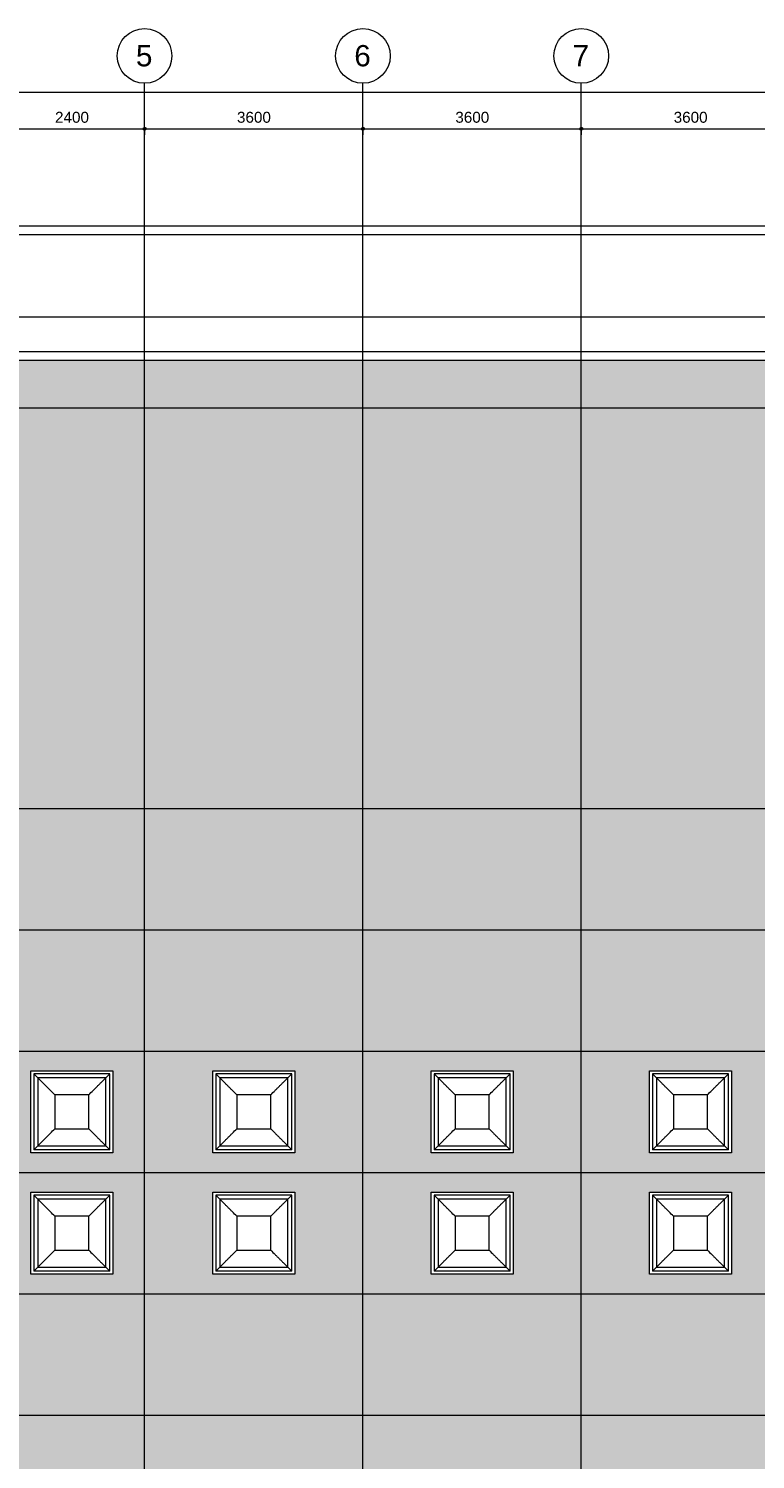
# Model space of a CAD drawing. Header units: millimetres. Extents: x -2716 to 106846, y 3237 to 43386.
# Tile 6 of 12: x 24587 to 36571, y 19372 to 42950. Entities that reach past the tile are written whole.
import ezdxf

# ---------------------------------------------------------------- set-up
doc = ezdxf.new("R2010")
doc.units = ezdxf.units.MM
doc.linetypes.add('THO_stramienlijn', pattern=[20, 17, -1.5, 0, -1.5])
for name, color, linetype, lineweight in [('A-ANNO-DIMS', 7, 'Continuous', 13), ('A-ANNO-DIMS-100', 7, 'Continuous', 13), ('A-GLAZ', 7, 'Continuous', 13), ('A-ROOF-PATT', 7, 'Continuous', 13), ('I-WALL', 7, 'Continuous', 18), ('S-GRID', 7, 'Continuous', 13), ('S-GRID-IDEN', 7, 'Continuous', 13)]:
    doc.layers.add(name, color=color, linetype=linetype, lineweight=lineweight)
doc.layers.add('A-DETL-MBND', color=9, linetype='Continuous', lineweight=13, true_color=0x808080)
doc.styles.add('Arial', font='arial.ttf', dxfattribs={"height": 350})
doc.styles.add('Arial_1', font='arial.ttf', dxfattribs={"height": 180})
doc.dimstyles.new('THO_18_-_transparant', dxfattribs={"dimscale": 304.8, "dimtxt": 0.602515, "dimasz": 0.164042, "dimexe": 0.328084, "dimexo": 0.0625, "dimgap": 0.147638, "dimtad": 1, "dimdec": 3, "dimlfac": 304.8, "dimrnd": 0.001, "dimdsep": 46, "dimtxsty": 'Arial_1', "dimblk1": 'DOTBLANK', "dimblk2": 'DOTBLANK', "dimsah": 1, "dimcen": 0.09, "dimdle": 0.164042, "dimazin": 0, "dimtfac": 1, "dimtdec": 4, "dimtix": 1, "dimtmove": 0, "dimatfit": 3, "dimfxl": 0.001076, "dimfxlon": 1, "dimtvp": 1, "dimtolj": 1, "dimtzin": 0, "dimarcsym": 2})
doc.dimstyles.new('THO_18_-_transparant_1', dxfattribs={"dimscale": 304.8, "dimtxt": 0.602515, "dimasz": 0.164042, "dimexe": 0.328084, "dimexo": 0.0625, "dimgap": 0.147638, "dimtad": 1, "dimdec": 3, "dimlfac": 304.8, "dimrnd": 0.001, "dimdsep": 46, "dimtxsty": 'Arial_1', "dimblk1": 'DOTBLANK', "dimblk2": 'DOTBLANK', "dimsah": 1, "dimcen": 0.09, "dimdle": 0.164042, "dimazin": 0, "dimtfac": 1, "dimtdec": 4, "dimtix": 1, "dimtmove": 2, "dimatfit": 3, "dimfxl": 0.001076, "dimfxlon": 1, "dimtvp": 1, "dimtolj": 1, "dimtzin": 0, "dimarcsym": 2})

# ---------------------------------------------------------------- blocks, each defined once
blk = doc.blocks.new('NLRS_37_WIN_RB_lichtkoepel rechthoekig 1200x1200mm uf02ujgf_gen_bcb - lichtkoepel rechthoekig 1200x1200mm-2423058-02 dak _plotview_')
at = {"layer": 'A-GLAZ'}
for p, q in [((-675, 1275), (675, 1275)), ((-675, -75), (-675, 1275)), ((-626, 1226), (-626, -26)), ((-626, 1226), (626, 1226)), ((-561, 1161), (-626, 1226)), ((626, 1226), (561, 1161)), ((626, -26), (626, 1226)), ((675, 1275), (675, -75)), ((-561, 1161), (-561, 39)), ((561, 1161), (-561, 1161)), ((561, 39), (561, 1161)), ((-280, 880), (-280, 320)), ((280, 880), (-280, 880)), ((-280, 880), (-280, 320)), ((280, 880), (-280, 880)), ((280, 320), (280, 880)), ((280, 320), (280, 880)), ((-280, 320), (280, 320)), ((-280, 320), (280, 320)), ((-626, -26), (-561, 39)), ((-561, 39), (561, 39)), ((626, -26), (561, 39)), ((675, -75), (-675, -75)), ((-626, -26), (626, -26))]:
    blk.add_line(p, q, dxfattribs=at)
for points, knots in [([(-280, 880), (-304, 904), (-340, 940), (-388, 988), (-423, 1023), (-458, 1058), (-505, 1105), (-539, 1139), (-561, 1161)], [0, 0, 0, 0, 0.25, 0.375, 0.5, 0.625, 0.75, 1, 1, 1, 1]), ([(561, 1161), (539, 1139), (505, 1105), (458, 1058), (423, 1023), (388, 988), (340, 940), (304, 904), (280, 880)], [-1, -1, -1, -1, -0.75, -0.625, -0.5, -0.375, -0.25, 0, 0, 0, 0]), ([(-280, 320), (-304, 296), (-340, 260), (-388, 212), (-423, 177), (-458, 142), (-505, 95), (-539, 61), (-561, 39)], [0, 0, 0, 0, 0.25, 0.375, 0.5, 0.625, 0.75, 1, 1, 1, 1]), ([(280, 320), (304, 296), (340, 260), (388, 212), (423, 177), (458, 142), (505, 95), (539, 61), (561, 39)], [0, 0, 0, 0, 0.25, 0.375, 0.5, 0.625, 0.75, 1, 1, 1, 1])]:
    blk.add_open_spline(points, degree=3, knots=knots, dxfattribs=at)
blk = doc.blocks.new('NLRS_37_WIN_RB_lichtkoepel rechthoekig 1200x1200mm uf02ujgf_gen_bcb - lichtkoepel rechthoekig 1200x1200mm-V1-02 dak _plotview_')
at = {"layer": 'A-GLAZ'}
for p, q in [((-675, 1275), (675, 1275)), ((-675, -75), (-675, 1275)), ((-626, 1226), (-626, -26)), ((-626, 1226), (626, 1226)), ((-561, 1161), (-626, 1226)), ((626, 1226), (561, 1161)), ((626, -26), (626, 1226)), ((675, 1275), (675, -75)), ((-561, 1161), (-561, 39)), ((561, 1161), (-561, 1161)), ((561, 39), (561, 1161)), ((-280, 880), (-280, 320)), ((280, 880), (-280, 880)), ((-280, 880), (-280, 320)), ((280, 880), (-280, 880)), ((280, 320), (280, 880)), ((280, 320), (280, 880)), ((-280, 320), (280, 320)), ((-280, 320), (280, 320)), ((-626, -26), (-561, 39)), ((-561, 39), (561, 39)), ((626, -26), (561, 39)), ((675, -75), (-675, -75)), ((-626, -26), (626, -26))]:
    blk.add_line(p, q, dxfattribs=at)
for points, knots in [([(-280, 880), (-304, 904), (-340, 940), (-388, 988), (-423, 1023), (-458, 1058), (-505, 1105), (-539, 1139), (-561, 1161)], [0, 0, 0, 0, 0.25, 0.375, 0.5, 0.625, 0.75, 1, 1, 1, 1]), ([(561, 1161), (539, 1139), (505, 1105), (458, 1058), (423, 1023), (388, 988), (340, 940), (304, 904), (280, 880)], [-1, -1, -1, -1, -0.75, -0.625, -0.5, -0.375, -0.25, 0, 0, 0, 0]), ([(-280, 320), (-304, 296), (-340, 260), (-388, 212), (-423, 177), (-458, 142), (-505, 95), (-539, 61), (-561, 39)], [0, 0, 0, 0, 0.25, 0.375, 0.5, 0.625, 0.75, 1, 1, 1, 1]), ([(280, 320), (304, 296), (340, 260), (388, 212), (423, 177), (458, 142), (505, 95), (539, 61), (561, 39)], [0, 0, 0, 0, 0.25, 0.375, 0.5, 0.625, 0.75, 1, 1, 1, 1])]:
    blk.add_open_spline(points, degree=3, knots=knots, dxfattribs=at)
blk = doc.blocks.new('NLRS_37_WIN_RB_lichtkoepel rechthoekig 1200x1200mm uf02ujgf_gen_bcb - lichtkoepel rechthoekig 1200x1200mm-V2-02 dak _plotview_')
at = {"layer": 'A-GLAZ'}
for p, q in [((-675, 1275), (675, 1275)), ((-675, -75), (-675, 1275)), ((-626, 1226), (-626, -26)), ((-626, 1226), (626, 1226)), ((-561, 1161), (-626, 1226)), ((626, 1226), (561, 1161)), ((626, -26), (626, 1226)), ((675, 1275), (675, -75)), ((-561, 1161), (-561, 39)), ((561, 1161), (-561, 1161)), ((561, 39), (561, 1161)), ((-280, 880), (-280, 320)), ((280, 880), (-280, 880)), ((-280, 880), (-280, 320)), ((280, 880), (-280, 880)), ((280, 320), (280, 880)), ((280, 320), (280, 880)), ((-280, 320), (280, 320)), ((-280, 320), (280, 320)), ((-626, -26), (-561, 39)), ((-561, 39), (561, 39)), ((626, -26), (561, 39)), ((675, -75), (-675, -75)), ((-626, -26), (626, -26))]:
    blk.add_line(p, q, dxfattribs=at)
for points, knots in [([(-280, 880), (-304, 904), (-340, 940), (-388, 988), (-423, 1023), (-458, 1058), (-505, 1105), (-539, 1139), (-561, 1161)], [0, 0, 0, 0, 0.25, 0.375, 0.5, 0.625, 0.75, 1, 1, 1, 1]), ([(561, 1161), (539, 1139), (505, 1105), (458, 1058), (423, 1023), (388, 988), (340, 940), (304, 904), (280, 880)], [-1, -1, -1, -1, -0.75, -0.625, -0.5, -0.375, -0.25, 0, 0, 0, 0]), ([(-280, 320), (-304, 296), (-340, 260), (-388, 212), (-423, 177), (-458, 142), (-505, 95), (-539, 61), (-561, 39)], [0, 0, 0, 0, 0.25, 0.375, 0.5, 0.625, 0.75, 1, 1, 1, 1]), ([(280, 320), (304, 296), (340, 260), (388, 212), (423, 177), (458, 142), (505, 95), (539, 61), (561, 39)], [0, 0, 0, 0, 0.25, 0.375, 0.5, 0.625, 0.75, 1, 1, 1, 1])]:
    blk.add_open_spline(points, degree=3, knots=knots, dxfattribs=at)
blk = doc.blocks.new('Grid - Stramienbol 9_0mm-3500-02 dak _plotview_')
at = {"layer": 'S-GRID-IDEN'}
blk.add_circle((0, 0), 4.5, dxfattribs=at)
blk = doc.blocks.new('DIMBLOCK36-02 dak _plotview_')
at = {"layer": 'A-ANNO-DIMS-100'}
for p, q in [((24100, 41300), (24100, 41400)), ((24100, 41300), (26500, 41300)), ((24100, 41300), (24100, 41200)), ((26500, 41300), (26500, 41400)), ((26500, 41300), (26500, 41200))]:
    blk.add_line(p, q, dxfattribs=at)
for centre in [(24100, 41300), (26500, 41300)]:
    blk.add_circle(centre, 25, dxfattribs=at)
at = {"layer": 'A-ANNO-DIMS-100', "color": 0, "insert": (25023, 41579), "char_height": 180, "width": 664.52, "attachment_point": 1, "line_spacing_factor": 0.941778, "style": 'Arial_1'}
blk.add_mtext('2400', dxfattribs=at)
blk = doc.blocks.new('_DotBlank')
at = {"color": 0, "linetype": 'ByBlock', "lineweight": -2}
blk.add_line((-0.5, 0), (-1, 0), dxfattribs=at)
blk.add_circle((0, 0), 0.5, dxfattribs=at)
blk = doc.blocks.new('DIMBLOCK37-02 dak _plotview_')
at = {"layer": 'A-ANNO-DIMS-100'}
for p, q in [((26500, 41300), (26500, 41400)), ((26500, 41300), (30100, 41300)), ((26500, 41300), (26500, 41200)), ((30100, 41300), (30100, 41400)), ((30100, 41300), (30100, 41200))]:
    blk.add_line(p, q, dxfattribs=at)
for centre in [(26500, 41300), (30100, 41300)]:
    blk.add_circle(centre, 25, dxfattribs=at)
at = {"layer": 'A-ANNO-DIMS-100', "color": 0, "insert": (28023, 41579), "char_height": 180, "width": 664.52, "attachment_point": 1, "line_spacing_factor": 0.941778, "style": 'Arial_1'}
blk.add_mtext('3600', dxfattribs=at)
blk = doc.blocks.new('DIMBLOCK38-02 dak _plotview_')
at = {"layer": 'A-ANNO-DIMS-100'}
for p, q in [((30100, 41300), (30100, 41400)), ((30100, 41300), (33700, 41300)), ((30100, 41300), (30100, 41200)), ((33700, 41300), (33700, 41400)), ((33700, 41300), (33700, 41200))]:
    blk.add_line(p, q, dxfattribs=at)
for centre in [(30100, 41300), (33700, 41300)]:
    blk.add_circle(centre, 25, dxfattribs=at)
at = {"layer": 'A-ANNO-DIMS-100', "color": 0, "insert": (31623, 41579), "char_height": 180, "width": 664.52, "attachment_point": 1, "line_spacing_factor": 0.941778, "style": 'Arial_1'}
blk.add_mtext('3600', dxfattribs=at)
blk = doc.blocks.new('DIMBLOCK39-02 dak _plotview_')
at = {"layer": 'A-ANNO-DIMS-100'}
for p, q in [((33700, 41300), (33700, 41400)), ((33700, 41300), (37300, 41300)), ((33700, 41300), (33700, 41200)), ((37300, 41300), (37300, 41400)), ((37300, 41300), (37300, 41200))]:
    blk.add_line(p, q, dxfattribs=at)
for centre in [(33700, 41300), (37300, 41300)]:
    blk.add_circle(centre, 25, dxfattribs=at)
at = {"layer": 'A-ANNO-DIMS-100', "color": 0, "insert": (35223, 41579), "char_height": 180, "width": 664.52, "attachment_point": 1, "line_spacing_factor": 0.941778, "style": 'Arial_1'}
blk.add_mtext('3600', dxfattribs=at)
blk = doc.blocks.new('DIMBLOCK51-02 dak _plotview_')
at = {"layer": 'A-ANNO-DIMS-100'}
for p, q in [((10000, 41900), (10000, 42000)), ((71800, 41900), (71800, 42000)), ((9950, 41900), (71850, 41900)), ((10000, 41900), (10000, 41800)), ((71800, 41900), (71800, 41800))]:
    blk.add_line(p, q, dxfattribs=at)
for centre in [(10000, 41900), (71800, 41900)]:
    blk.add_circle(centre, 25, dxfattribs=at)
at = {"layer": 'A-ANNO-DIMS-100', "color": 0, "insert": (41152, 42179), "char_height": 180, "width": 830.65, "attachment_point": 1, "line_spacing_factor": 0.941778, "style": 'Arial_1'}
blk.add_mtext('61800', dxfattribs=at)

msp = doc.modelspace()

# ---------------------------------------------------------------- hatches: boundary and pattern name
at = {"layer": 'A-ROOF-PATT', "true_color": 0xf0f0f0}
h = msp.add_hatch(color=7, dxfattribs=at)
h.paths.add_polyline_path([(24099.6291517, 10719.9998099), (57699.6422503, 10720.0034123), (58112.2549136, 10726.3758725), (58524.483751, 10745.4701555), (58935.9452939, 10777.2698746), (59346.2567872, 10821.7476477), (59755.0365457, 10878.8651465), (60161.9043091, 10948.573166), (60566.4815957, 11030.8117141), (60968.3920544, 11125.5101229), (61367.2618151, 11232.587181), (61762.7198358, 11351.9512911), (62154.3982487, 11483.5006519), (62541.9327017, 11627.123469), (62929.9502694, 11784.9004238), (63303.1319291, 11950.0938067), (63676.088611, 12129.1701142), (64043.4858068, 12319.7781223), (64404.9817515, 12521.7604359), (64760.2401698, 12734.9517265), (65108.9305887, 12959.1792673), (65450.7286449, 13194.2635519), (65785.3163866, 13440.0190113), (66112.3825694, 13696.2548531), (66431.6229457, 13962.7760506), (66713.6783713, 14212.0596095), (67013.9024703, 14494.3370283), (67305.2914292, 14785.7259872), (67587.568848, 15085.9500862), (67860.4669695, 15394.7245444), (68123.7269333, 15711.7564706), (68377.0990214, 16036.7451408), (68620.3428949, 16369.3822836), (68853.2278224, 16709.3523724), (69075.5328983, 17056.3329252), (69287.0472529, 17409.9948097), (69487.570252, 17770.0025563), (69676.9116873, 18136.0146758), (69854.891957, 18507.6839836), (70021.3422362, 18884.6579288), (70176.1046365, 19266.5789288), (70319.0323565, 19653.0847083), (70449.9898206, 20043.8086433), (70568.8528077, 20438.3801084), (70675.508569, 20836.4248287), (70769.8559352, 21237.5652346), (70851.8054119, 21641.4208202), (70921.2792653, 22047.608504), (70978.211595, 22455.7429924), (71022.5483974, 22865.437145), (71054.2476164, 23276.3023422), (71073.464785, 23700), (71079.6250452, 24099.9862072), (71073.2791831, 24512.0235608), (71054.2476164, 24923.6700721), (71022.5483974, 25334.5352693), (70978.211595, 25744.2294219), (70921.2792653, 26152.3639103), (70851.8054119, 26558.5515941), (70769.8559352, 26962.4071797), (70675.508569, 27363.5475856), (70568.8528077, 27761.5923059), (70442.7374544, 28177.8018889), (70319.0323565, 28546.887706), (70175.5871935, 28934.6704257), (70006.1184238, 29349.7931335), (69854.891957, 29692.2884307), (69676.9116873, 30063.9577385), (69487.570252, 30429.969858), (69287.0472529, 30789.9776046), (69075.5328983, 31143.6394891), (68844.9729333, 31502.6706946), (68620.3428949, 31830.5901307), (68377.0990214, 32163.2272735), (68123.7269333, 32488.2159437), (67860.4669695, 32805.2478699), (67587.568848, 33114.0223281), (67305.2914292, 33414.2464271), (67013.9024703, 33705.635386), (66713.6783713, 33987.9128048), (66404.9039131, 34260.8109264), (66087.8719869, 34524.0708901), (65762.8833167, 34777.4429782), (65430.2461739, 35020.6868517), (65090.276085, 35253.5717792), (64743.2955323, 35475.8768551), (64389.6336478, 35687.3912097), (64029.6259012, 35887.9142088), (63663.6137816, 36077.2556441), (63291.9444739, 36255.2359139), (62914.9705287, 36421.686193), (62522.8264834, 36580.2290195), (62146.5437492, 36719.3763133), (61755.8198142, 36850.3337774), (61361.2483491, 36969.1967645), (60963.2036288, 37075.8525258), (60562.0632229, 37170.199892), (60158.2076373, 37252.1493688), (59752.0199535, 37321.6232221), (59343.8854651, 37378.5555519), (58934.1913125, 37422.8923543), (58523.3261152, 37454.5915732), (58111.679604, 37473.62314), (57699.6422503, 37479.9726044), (24099.6291517, 37479.969002), (23687.0164884, 37473.5965418), (23274.787651, 37454.5022589), (22863.3261081, 37422.7025397), (22453.0146148, 37378.2247666), (22044.2348563, 37321.1072678), (21637.3670929, 37251.3992483), (21232.7898063, 37169.1607002), (20830.8793476, 37074.4622914), (20432.009587, 36967.3852333), (20036.5515662, 36848.0211232), (19644.8731533, 36716.4717624), (19257.3387003, 36572.8489453), (18869.3211327, 36415.0719905), (18496.1394729, 36249.8786076), (18123.182791, 36070.8023001), (17755.7855952, 35880.194292), (17394.2896505, 35678.2119784), (17039.0312322, 35465.0206878), (16690.3408133, 35240.793147), (16348.5427571, 35005.7088624), (16013.9550154, 34759.9534031), (15686.8888326, 34503.7175612), (15367.6484564, 34237.1963637), (15085.5930307, 33987.9128048), (14785.3689318, 33705.635386), (14493.9799728, 33414.2464271), (14211.702554, 33114.0223281), (13938.8044325, 32805.2478699), (13675.5444687, 32488.2159437), (13422.1723806, 32163.2272735), (13178.9285071, 31830.5901307), (12946.0435796, 31490.6200419), (12723.7385037, 31143.6394891), (12512.2241491, 30789.9776046), (12311.70115, 30429.969858), (12122.3597147, 30063.9577385), (11944.379445, 29692.2884307), (11777.9291659, 29315.3144855), (11623.1667655, 28933.3934855), (11480.2390455, 28546.887706), (11349.2815814, 28156.163771), (11230.4185943, 27761.5923059), (11123.762833, 27363.5475856), (11029.4154668, 26962.4071797), (10947.4659901, 26558.5515941), (10877.9921367, 26152.3639103), (10821.059807, 25744.2294219), (10776.7230046, 25334.5352693), (10745.0237857, 24923.6700721), (10725.8070418, 24500), (10719.6463568, 24099.9862072), (10725.9922189, 23687.9488535), (10745.0237857, 23276.3023422), (10776.7230046, 22865.437145), (10821.059807, 22455.7429924), (10877.9921367, 22047.608504), (10947.4659901, 21641.4208202), (11029.4154668, 21237.5652346), (11123.762833, 20836.4248287), (11230.4185943, 20438.3801084), (11349.2815814, 20043.8086433), (11480.2390455, 19653.0847083), (11628.5597411, 19253.2702013), (11777.9291659, 18884.6579288), (11944.379445, 18507.6839836), (12122.3597147, 18136.0146758), (12311.70115, 17770.0025563), (12512.2241491, 17409.9948097), (12723.7385037, 17056.3329252), (12959.1740014, 16690.1843194), (13178.9285071, 16369.3822836), (13422.1723806, 16036.7451408), (13675.5444687, 15711.7564706), (13938.8044325, 15394.7245444), (14211.702554, 15085.9500862), (14493.9799728, 14785.7259872), (14785.3689318, 14494.3370283), (15085.5930307, 14212.0596095), (15394.3674889, 13939.161488), (15711.3994151, 13675.9015242), (16036.3880853, 13422.5294361), (16369.0252281, 13179.2855626), (16715.9955269, 12941.9157088), (17055.9758697, 12724.0955592), (17409.6377542, 12512.5812046), (17769.6455008, 12312.0582055), (18135.6576204, 12122.7167702), (18507.3269281, 11944.7365004), (18904.9359283, 11769.9244642), (19276.4449187, 11619.7433948), (19652.7276528, 11480.596101), (20043.4515878, 11349.6386369), (20438.0230529, 11230.7756498), (20836.0677732, 11124.1198885), (21237.2081791, 11029.7725223), (21641.0637647, 10947.8230455), (22047.2514485, 10878.3491922), (22455.3859369, 10821.4168624), (22865.0800895, 10777.08006), (23275.9452868, 10745.3808411), (23687.591798, 10726.3492743), (24099.6291517, 10720.0034123)])
h.paths.add_polyline_path([(47014.4378295, 16450.3653727), (46770.9413188, 16450.3653727), (46771.289276, 17820.3653727), (47940.9413188, 17820.3653727), (47940.9413188, 16450.3653727), (47555.1447687, 16450.3653727)])
h.paths.add_polyline_path([(37399.635701, 19770), (36969.635701, 19770), (36969.635701, 28430), (44829.635701, 28430), (44829.635701, 19770), (38240.8449467, 19770)])
h.paths.add_polyline_path([(57174.635701, 22425), (55824.635701, 22425), (55824.635701, 23775), (57174.635701, 23775), (57174.635701, 22426.3696053)])
h.paths.add_polyline_path([(24624.635701, 22425), (24624.635701, 23775), (25974.635701, 23775), (25974.635701, 22425), (24628.0580994, 22425)])
h.paths.add_polyline_path([(52899.635701, 22425), (52824.635701, 22425), (52824.635701, 23775), (54174.635701, 23775), (54174.635701, 22425), (53003.635701, 22425)])
h.paths.add_polyline_path([(27624.635701, 22425), (27624.635701, 23775), (28974.635701, 23775), (28974.635701, 22425), (27673.2216385, 22425)])
h.paths.add_polyline_path([(50394.635701, 22425), (49224.635701, 22425), (49224.635701, 23775), (50574.635701, 23775), (50574.635701, 22425), (50395.635701, 22425)])
h.paths.add_polyline_path([(31224.635701, 22425), (31224.635701, 23775), (32574.635701, 23775), (32574.635701, 22425), (31253.7952526, 22425)])
h.paths.add_polyline_path([(46898.9479088, 22425), (45624.635701, 22425), (45624.635701, 23775), (46974.635701, 23775), (46974.635701, 22425), (46899.635701, 22425)])
h.paths.add_polyline_path([(34824.635701, 22425), (34824.635701, 23775), (36174.635701, 23775), (36174.635701, 22425), (34873.2216385, 22425)])
h.paths.add_polyline_path([(56995.635701, 24425), (55824.635701, 24425), (55824.635701, 25775), (57174.635701, 25775), (57174.635701, 24425), (57099.635701, 24425)])
h.paths.add_polyline_path([(24624.635701, 24425), (24624.635701, 25775), (25974.635701, 25775), (25974.635701, 24425), (24673.2216385, 24425)])
h.paths.add_polyline_path([(53994.635701, 24425), (52824.635701, 24425), (52824.635701, 25775), (54174.635701, 25775), (54174.635701, 24425), (53995.635701, 24425)])
h.paths.add_polyline_path([(27624.635701, 24425), (27624.635701, 25775), (28974.635701, 25775), (28974.635701, 24425), (27673.2216385, 24425)])
h.paths.add_polyline_path([(49403.635701, 24425), (49224.635701, 24425), (49224.635701, 25775), (50574.635701, 25775), (50574.635701, 24425), (49404.635701, 24425)])
h.paths.add_polyline_path([(31224.635701, 24425), (31224.635701, 25775), (32574.635701, 25775), (32574.635701, 24425), (31273.2216385, 24425)])
h.paths.add_polyline_path([(34824.635701, 24425), (34824.635701, 25775), (36174.635701, 25775), (36174.635701, 24425), (34873.2216385, 24425)])
h.paths.add_polyline_path([(45673.635701, 24425), (45624.635701, 24425), (45624.635701, 25775), (46974.635701, 25775), (46974.635701, 24425), (45699.635701, 24425)])

# ---------------------------------------------------------------- linework, layer by layer
at = {"layer": 'A-DETL-MBND'}
for p, q in [((24099.633136, 39699.9998099), (57691.8363459, 39699.9998099)), ((57691.8363459, 39549.9998099), (24099.633136, 39549.9998099))]:
    msp.add_line(p, q, dxfattribs=at)
at = {"layer": 'I-WALL'}
for p, q in [((24099.6291517, 37629.9726044), (57699.6422503, 37629.9726044)), ((57699.6422503, 37479.9726044), (24099.6291517, 37479.9726044))]:
    msp.add_line(p, q, dxfattribs=at)
at = {"layer": 'S-GRID', "color": 5, "linetype": 'THO_stramienlijn', "true_color": 0x0000ff}
for p, q in [((26499.635701, 4950), (26499.635701, 42050)), ((30099.635701, 4950), (30099.635701, 42050)), ((33699.635701, 4950), (33699.635701, 42050)), ((-1495.3111013, 38199.9998099), (83030.4054534, 38199.9998099)), ((-1676.4718027, 36700), (83030.4054534, 36700)), ((-1495.3111013, 30100), (83030.4054534, 30100)), ((-1495.3111013, 28100), (83030.4054534, 28100)), ((-1495.3111013, 26100), (83030.4054534, 26100)), ((-1495.3111013, 24100), (83030.4054534, 24100)), ((-1495.3111013, 22100), (83030.4054534, 22100)), ((-1495.3111013, 20100), (83030.4054534, 20100))]:
    msp.add_line(p, q, dxfattribs=at)

# ---------------------------------------------------------------- block references
at = {"layer": 'A-GLAZ', "rotation": 180}
for name, p in [('NLRS_37_WIN_RB_lichtkoepel rechthoekig 1200x1200mm uf02ujgf_gen_bcb - lichtkoepel rechthoekig 1200x1200mm-V2-02 dak _plotview_', (25299.635701, 25700)), ('NLRS_37_WIN_RB_lichtkoepel rechthoekig 1200x1200mm uf02ujgf_gen_bcb - lichtkoepel rechthoekig 1200x1200mm-V2-02 dak _plotview_', (28299.635701, 25700)), ('NLRS_37_WIN_RB_lichtkoepel rechthoekig 1200x1200mm uf02ujgf_gen_bcb - lichtkoepel rechthoekig 1200x1200mm-V1-02 dak _plotview_', (31899.635701, 25700)), ('NLRS_37_WIN_RB_lichtkoepel rechthoekig 1200x1200mm uf02ujgf_gen_bcb - lichtkoepel rechthoekig 1200x1200mm-2423058-02 dak _plotview_', (35499.635701, 25700)), ('NLRS_37_WIN_RB_lichtkoepel rechthoekig 1200x1200mm uf02ujgf_gen_bcb - lichtkoepel rechthoekig 1200x1200mm-V2-02 dak _plotview_', (25299.635701, 23700)), ('NLRS_37_WIN_RB_lichtkoepel rechthoekig 1200x1200mm uf02ujgf_gen_bcb - lichtkoepel rechthoekig 1200x1200mm-V2-02 dak _plotview_', (28299.635701, 23700)), ('NLRS_37_WIN_RB_lichtkoepel rechthoekig 1200x1200mm uf02ujgf_gen_bcb - lichtkoepel rechthoekig 1200x1200mm-V1-02 dak _plotview_', (31899.635701, 23700)), ('NLRS_37_WIN_RB_lichtkoepel rechthoekig 1200x1200mm uf02ujgf_gen_bcb - lichtkoepel rechthoekig 1200x1200mm-2423058-02 dak _plotview_', (35499.635701, 23700))]:
    msp.add_blockref(name, p, dxfattribs=at)
at = {"layer": 'S-GRID-IDEN', "xscale": 99.99999999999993, "yscale": 99.99999999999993, "zscale": 99.99999999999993}
for p in [(26499.635701, 42500), (30099.635701, 42500), (33699.635701, 42500)]:
    msp.add_blockref('Grid - Stramienbol 9_0mm-3500-02 dak _plotview_', p, dxfattribs=at)

# ---------------------------------------------------------------- texts
at = {"layer": 'S-GRID-IDEN', "char_height": 350, "width": 336.70875, "attachment_point": 1, "style": 'Arial'}
for s, insert in [('5', (26357.0136315, 42678.7433988)), ('6', (29957.0136315, 42678.7433988)), ('7', (33557.0136315, 42678.7433988))]:
    msp.add_mtext(s, dxfattribs=dict(at, insert=insert))

# ---------------------------------------------------------------- dimensions: what is measured, and where the dimension line sits
at = {"layer": 'A-ANNO-DIMS'}
dim = msp.add_linear_dim(base=(71799.6357010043, 41899.9998098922), p1=(9999.6357010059, 41999.9998098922), p2=(71799.6357010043, 41999.9998098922), dimstyle='THO_18_-_transparant_1', override={"dimpost": '<>', "dimfxl": 61800}, dxfattribs=at)
dim.commit()
dim.dimension.update_dxf_attribs({"geometry": 'DIMBLOCK51-02 dak _plotview_', "text_midpoint": (41567.1008644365, 42058.6811506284), "dimtype": 160})
for base, p1, p2, override, picture, middle in [((26499.6357010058, 41299.9999999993), (24099.6357010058, 41399.9999999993), (26499.6357010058, 41399.9999999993), {"dimpost": '<>', "dimfxl": 2400}, 'DIMBLOCK36-02 dak _plotview_', (25299.6357010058, 41436.9645298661)), ((30099.6357010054, 41299.9999999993), (26499.6357010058, 41399.9999999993), (30099.6357010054, 41399.9999999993), {"dimpost": '<>', "dimfxl": 3600}, 'DIMBLOCK37-02 dak _plotview_', (28299.6357010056, 41436.9031383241)), ((33699.6357010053, 41299.9999999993), (30099.6357010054, 41399.9999999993), (33699.6357010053, 41399.9999999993), {"dimpost": '<>', "dimfxl": 3600}, 'DIMBLOCK38-02 dak _plotview_', (31899.6357010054, 41436.9031383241)), ((37299.6357010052, 41299.9999999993), (33699.6357010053, 41399.9999999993), (37299.6357010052, 41399.9999999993), {"dimpost": '<>', "dimfxl": 3600}, 'DIMBLOCK39-02 dak _plotview_', (35499.6357010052, 41436.9031383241))]:
    dim = msp.add_linear_dim(base=base, p1=p1, p2=p2, dimstyle='THO_18_-_transparant', override=override, dxfattribs=at)
    dim.commit()
    dim.dimension.update_dxf_attribs({"geometry": picture, "text_midpoint": middle})

doc.saveas('drawing.dxf')
